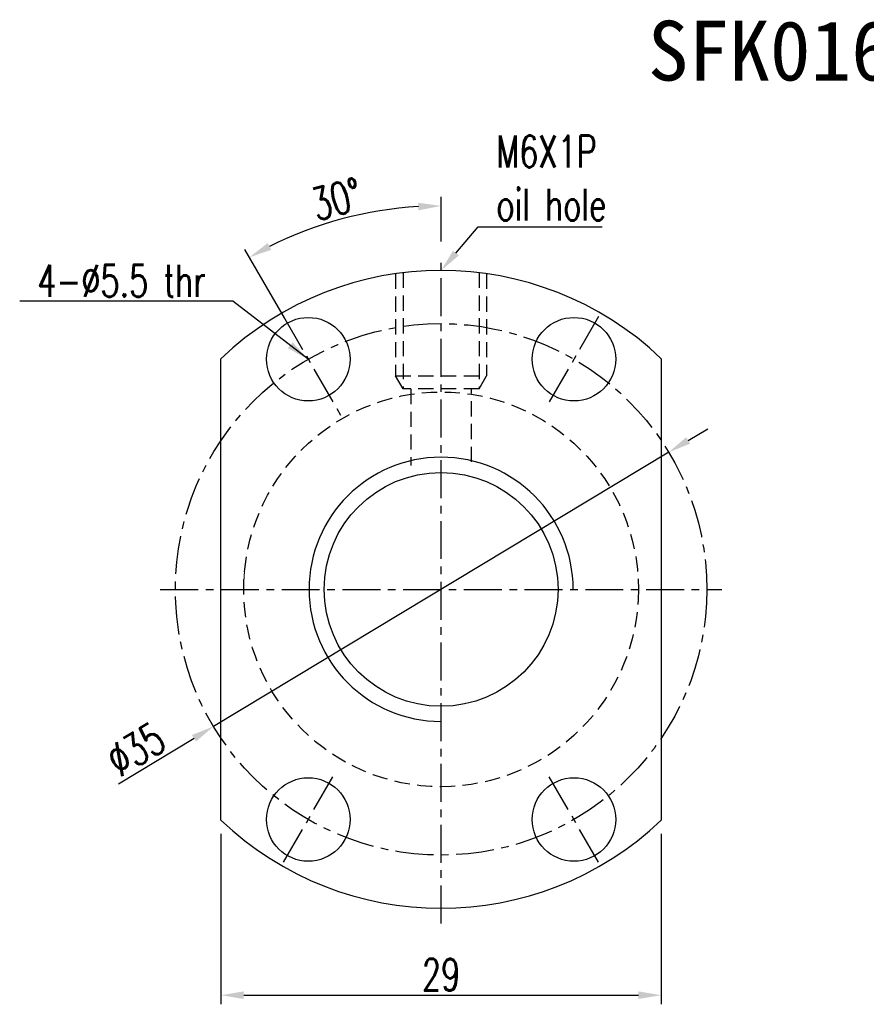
# Model space of a CAD drawing. Header units: millimetres. Extents: x -12 to 103, y 14 to 82.
# Tile 1 of 61: x -12 to 44, y 17 to 82. Entities that reach past the tile are written whole.
import ezdxf
from ezdxf import colors
from ezdxf.entities.mleader import LeaderData, LeaderLine
from ezdxf.math import Vec2, Vec3

# ---------------------------------------------------------------- set-up
doc = ezdxf.new("R2010")
doc.units = ezdxf.units.MM
doc.header["$LTSCALE"] = 2
doc.header["$MEASUREMENT"] = 0
doc.header["$PDMODE"] = 2
doc.linetypes.add('CENTER', pattern=[2, 1.25, -0.25, 0.25, -0.25])
doc.linetypes.add('DASHED', pattern=[0.75, 0.5, -0.25])
doc.layers.get('DEFPOINTS').update_dxf_attribs({"linetype": 'CONTINUOUS'})
doc.layers.add('14', color=7, linetype='CONTINUOUS', true_color=0xffffff)
for name, color, linetype in [('CL', 1, 'CENTER'), ('DIM', 4, 'CONTINUOUS'), ('HID', 2, 'DASHED'), ('OUT', 3, 'CONTINUOUS')]:
    doc.layers.add(name, color=color, linetype=linetype)
doc.styles.add('DIM-7', font='SIMPLEX.shx', dxfattribs={"width": 0.7, "bigfont": 'chineset.shx'})
doc.styles.add('T', font='kaiu.ttf')
doc.dimstyles.new('CNS', dxfattribs={"dimtxt": 3.5, "dimasz": 2.5, "dimexe": 1, "dimexo": 1.5, "dimgap": 0.09, "dimtad": 0, "dimdsep": 46, "dimtxsty": 'DIM-7', "dimcen": 0.09, "dimclrd": 1, "dimclre": 1, "dimclrt": 4, "dimadec": 0, "dimazin": 0, "dimtfac": 1, "dimtix": 1, "dimtmove": 2, "dimatfit": 3, "dimfxl": 1, "dimtvp": 0.971429, "dimtolj": 1, "dimarcsym": 0})

# ---------------------------------------------------------------- blocks, each defined once
blk = doc.blocks.new('*D217')
at = {"layer": 'DEFPOINTS', "color": 0, "transparency": 16777216}
for p in [(30.641, 53.74), (0.661, 35.68)]:
    blk.add_point(p, dxfattribs=at)
at = {"layer": 'DIM', "color": 0, "lineweight": -2, "transparency": 16777216}
for p, q in [((31.926, 54.514), (33.211, 55.288)), ((30.641, 53.74), (0.661, 35.68)), ((-5.601, 31.908), (-0.624, 34.906))]:
    blk.add_line(p, q, dxfattribs=at)
at = {"layer": 'DIM', "color": 0, "transparency": 16777216}
for points in [[(31.797, 54.728), (32.055, 54.3), (30.641, 53.74)], [(-0.753, 35.12), (-0.495, 34.692), (0.661, 35.68)]]:
    blk.add_solid(points, dxfattribs=at)
at = {"layer": 'DIM', "color": 0, "transparency": 16777216, "insert": (-4.452, 34.176), "char_height": 2.1, "attachment_point": 5, "rotation": 31.06468, "style": 'DIM-7'}
blk.add_mtext('\\A1;∅35', dxfattribs=at)
blk = doc.blocks.new('*D218')
at = {"layer": 'DEFPOINTS', "color": 0, "transparency": 16777216}
for p in [(11.266, 69.578), (15.651, 66.71), (5.776, 61.814), (8.576, 56.964), (15.651, 22.71)]:
    blk.add_point(p, dxfattribs=at)
at = {"layer": 'DIM', "color": 0, "lineweight": -2, "transparency": 16777216}
for p, q in [((15.651, 67.61), (15.651, 70.561)), ((5.326, 62.593), (2.725, 67.098))]:
    blk.add_line(p, q, dxfattribs=at)
blk.add_arc((15.651, 44.71), 25.252, 93.404, 116.596, dxfattribs=at)
at = {"layer": 'DIM', "color": 0, "transparency": 16777216}
for points in [[(14.144, 70.167), (14.159, 69.667), (15.651, 69.961)], [(4.464, 67.069), (4.227, 67.51), (3.025, 66.578)]]:
    blk.add_solid(points, dxfattribs=at)
at = {"layer": 'DIM', "color": 0, "transparency": 16777216, "insert": (8.766, 70.405), "char_height": 2.1, "attachment_point": 5, "rotation": 15, "style": 'DIM-7'}
blk.add_mtext('\\A1;30°', dxfattribs=at)
blk = doc.blocks.new('*D219')
at = {"layer": 'DEFPOINTS', "color": 0, "transparency": 16777216}
for p in [(1.151, 29.519), (30.151, 29.519), (30.151, 17.984)]:
    blk.add_point(p, dxfattribs=at)
at = {"layer": 'DIM', "color": 0, "lineweight": -2, "transparency": 16777216}
for p, q in [((1.151, 28.619), (1.151, 17.384)), ((30.151, 28.619), (30.151, 17.384)), ((2.651, 17.984), (28.651, 17.984))]:
    blk.add_line(p, q, dxfattribs=at)
at = {"layer": 'DIM', "color": 0, "transparency": 16777216}
for points in [[(2.651, 18.234), (2.651, 17.734), (1.151, 17.984)], [(28.651, 18.234), (28.651, 17.734), (30.151, 17.984)]]:
    blk.add_solid(points, dxfattribs=at)
at = {"layer": 'DIM', "color": 0, "transparency": 16777216, "insert": (15.651, 19.334), "char_height": 2.1, "attachment_point": 5, "style": 'DIM-7'}
blk.add_mtext('\\A1;29', dxfattribs=at)

msp = doc.modelspace()

# ---------------------------------------------------------------- linework, layer by layer
at = {"layer": '14', "color": 0, "linetype": 'DASHED', "lineweight": 13}
for points, knots in [([(2.684, 45.642), (2.688, 45.687), (2.691, 45.729), (2.697, 45.804), (2.7, 45.837), (2.704, 45.884), (2.706, 45.899), (2.708, 45.929), (2.71, 45.943), (2.716, 46.011), (2.721, 46.057), (2.726, 46.104), (2.727, 46.113), (2.729, 46.13), (2.73, 46.138), (2.732, 46.159), (2.733, 46.171), (2.737, 46.2), (2.738, 46.21), (2.738, 46.21), (2.738, 46.21), (2.738, 46.21)], [0, 0, 0, 0, 0.12718, 0.12718, 0.23616, 0.23616, 0.29065, 0.29065, 0.345139, 0.345139, 0.563099, 0.563099, 0.617589, 0.617589, 0.672079, 0.672079, 0.781059, 0.781059, 0.999019, 0.999019, 1, 1, 1, 1]), ([(2.651, 44.699), (2.651, 44.702), (2.651, 44.706), (2.651, 44.807), (2.652, 44.905), (2.655, 45.026), (2.655, 45.05), (2.657, 45.098), (2.658, 45.122), (2.66, 45.192), (2.663, 45.284), (2.668, 45.373), (2.671, 45.438), (2.673, 45.459), (2.675, 45.501), (2.676, 45.522), (2.68, 45.571), (2.681, 45.598), (2.683, 45.625)], [0, 0, 0, 0, 0.01036, 0.01036, 0.306349, 0.306349, 0.380346, 0.380346, 0.454344, 0.454344, 0.602338, 0.750333, 0.750333, 0.82433, 0.82433, 0.898328, 0.898328, 1, 1, 1, 1])]:
    msp.add_open_spline(points, degree=3, knots=knots, dxfattribs=at)
at = {"layer": 'CL', "color": 0}
for p, q in [((15.651, 22.71), (15.651, 66.71)), ((5.276, 62.68), (9.151, 55.968)), ((26.026, 62.68), (22.776, 57.051)), ((-2.849, 44.71), (34.151, 44.71)), ((5.276, 26.74), (8.526, 32.369)), ((26.026, 26.74), (22.776, 32.369))]:
    msp.add_line(p, q, dxfattribs=at)
msp.add_circle((15.651, 44.71), 17.5, dxfattribs=at)
at = {"layer": 'DIM', "color": 0}
msp.add_arc((15.651, 44.71), 8.7, 0, 270, dxfattribs=at)
at = {"layer": 'HID', "color": 0}
for p, q in [((12.651, 65.494), (12.651, 58.775)), ((13.151, 65.561), (13.151, 57.909)), ((18.151, 65.561), (18.151, 57.909)), ((18.651, 65.494), (18.651, 58.775)), ((13.151, 57.909), (12.651, 58.775)), ((12.651, 58.775), (18.651, 58.775)), ((18.151, 57.909), (18.651, 58.775)), ((18.151, 57.909), (13.151, 57.909)), ((13.651, 57.909), (13.651, 52.86)), ((17.651, 53.101), (17.651, 57.909))]:
    msp.add_line(p, q, dxfattribs=at)
msp.add_circle((15.651, 44.71), 13, dxfattribs=at)
at = {"layer": 'OUT', "color": 0}
for p, q in [((1.151, 29.519), (1.151, 59.9)), ((30.151, 59.9), (30.151, 29.519))]:
    msp.add_line(p, q, dxfattribs=at)
for centre, radius in [((6.901, 59.865), 2.75), ((24.401, 59.865), 2.75), ((15.651, 44.71), 7.7), ((6.901, 29.554), 2.75), ((24.401, 29.554), 2.75)]:
    msp.add_circle(centre, radius, dxfattribs=at)
for start, end in [(46.33218, 133.66782), (226.33218, 313.66782)]:
    msp.add_arc((15.651, 44.71), 21, start, end, dxfattribs=at)

# ---------------------------------------------------------------- texts
at = {"layer": 'DIM', "color": 0, "style": 'T'}
msp.add_text('SFK01602', height=3.9375, dxfattribs=at).set_placement((29.271, 78.216))
at = {"layer": 'DIM', "color": 0, "insert": (0.144, 63.982), "char_height": 2.1, "attachment_point": 9, "style": 'DIM-7'}
msp.add_mtext('\\A1;4-%%C5.5 thr', dxfattribs=at)

# ---------------------------------------------------------------- dimensions: what is measured, and where the dimension line sits
at = {"layer": 'DIM', "color": 0}
dim = msp.add_angular_dim_2l(base=(11.266, 69.578), line1=((15.651, 66.71), (15.651, 22.71)), line2=((5.776, 61.814), (8.576, 56.964)), dimstyle='CNS', override={"dimscale": 0.6, "dimgap": 0.5, "dimtad": 1, "dimclrd": 0, "dimclre": 0, "dimclrt": 0, "dimtm": 1e-09, "dimtfac": 0.6, "dimtmove": 1}, dxfattribs=at)
dim.commit()
dim.dimension.update_dxf_attribs({"geometry": '*D218', "text_midpoint": (8.766, 70.405)})
dim = msp.add_diameter_dim_2p(p1=(30.641, 53.74), p2=(0.661, 35.68), dimstyle='CNS', override={"dimscale": 0.6, "dimgap": 0.5, "dimtad": 1, "dimclrd": 0, "dimclre": 0, "dimclrt": 0, "dimtm": 1e-09, "dimtfac": 0.6, "dimtmove": 1}, dxfattribs=at)
dim.commit()
dim.dimension.update_dxf_attribs({"geometry": '*D217', "text_midpoint": (-4.452, 34.176)})
dim = msp.add_linear_dim(base=(30.151, 17.984), p1=(1.151, 29.519), p2=(30.151, 29.519), dimstyle='CNS', override={"dimscale": 0.6, "dimgap": 0.5, "dimtad": 1, "dimclrd": 0, "dimclre": 0, "dimclrt": 0, "dimtm": 1e-09, "dimtfac": 0.6, "dimtmove": 1}, dxfattribs=at)
dim.commit()
dim.dimension.update_dxf_attribs({"geometry": '*D219', "text_midpoint": (15.651, 19.334)})

# ---------------------------------------------------------------- leaders
at = {"layer": 'DIM', "color": 0, "annotation_type": 0, "has_hookline": 1, "hookline_direction": 1, "text_width": 12.25}
msp.add_leader([(6.901, 59.865), (1.944, 63.682), (0.444, 63.682)], dimstyle='CNS', override={"dimscale": 0.6, "dimgap": 0.5, "dimtad": 1, "dimclrd": 0, "dimclre": 0, "dimclrt": 0, "dimtm": 1e-09, "dimtfac": 0.6, "dimtmove": 1}, dxfattribs=at)
at = {"layer": 'DIM', "color": 0}
ml = msp.add_multileader_mtext('Standard', dxfattribs=at)
ml.set_content('{\\C0;M6X1P\\Poil hole}', color=4, style='DIM-7')
ml.set_leader_properties()
ml.build(insert=Vec2(0, 0))
ml.multileader.update_dxf_attribs({"text_left_attachment_type": 5, "text_right_attachment_type": 5, "dogleg_length": 0, "arrow_head_size": 1.5, "scale": 0.6})
ctx = ml.context
ctx.base_point, ctx.scale, ctx.char_height, ctx.arrow_head_size, ctx.landing_gap_size, ctx.plane_origin = Vec3(18.091, 68.572), 0.6, 2.1, 1.5, 1.2, Vec3(40.665, 70.093)
ctx.left_attachment, ctx.right_attachment = 5, 5
notes = []
notes.append((ctx, [(1, (1, 1, 0), (18.091, 68.572), (1, 0), 0, [(0, [(15.651, 65.71)], 0, [])])]))
ctx.mtext.insert, ctx.mtext.flow_direction = Vec3(19.291, 74.592), 5
for ctx, leaders in notes:
    for number, flags, end, landing, length, lines in leaders:
        leader = LeaderData()
        leader.index, (leader.has_last_leader_line, leader.has_dogleg_vector, leader.attachment_direction) = number, flags
        leader.last_leader_point, leader.dogleg_vector, leader.dogleg_length = Vec3(end), Vec3(landing), length
        for number, points, colour, breaks in lines:
            line = LeaderLine()
            line.index, line.vertices, line.color, line.breaks = number, Vec3.list(points), colors.encode_raw_color(colour), breaks
            leader.lines.append(line)
        ctx.leaders.append(leader)

doc.saveas('drawing.dxf')
